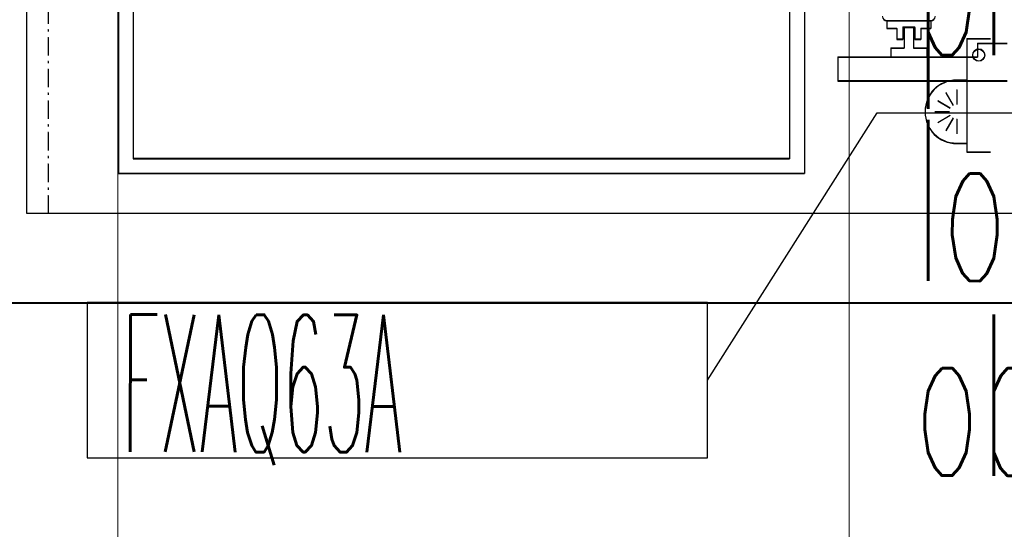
# Model space of a CAD drawing. Header units: millimetres. Extents: x -8642 to 28269, y -6609 to 3701.
# Tile 22 of 256: x -1389 to -1224, y -5141 to -5055. Entities that reach past the tile are written whole.
import ezdxf

# ---------------------------------------------------------------- set-up
doc = ezdxf.new("R2010")
doc.units = ezdxf.units.MM
doc.header["$LTSCALE"] = 1000
doc.header["$MEASUREMENT"] = 0
for name, pattern in [('rzut 1 pietra$0$ArchiTECH.PC 5. Line Type', [0.0053, 0.003, -0.001, 0.0003, -0.001]), ('rzut 1 pietra$0$ArchiTECH.PC Solid Line Type', [0]), ('SUFIT_1 PIETRO$0$ArchiTECH.PC 5. Line Type', [0.0053, 0.003, -0.001, 0.0003, -0.001]), ('SUFIT_1 PIETRO$0$ArchiTECH.PC Solid Line Type', [0])]:
    doc.linetypes.add(name, pattern=pattern)
doc.layers.get('0').update_dxf_attribs({"lineweight": 25})
for name, color, linetype, lineweight in [('_Etap_5_klimatyzator_w nowej_lokalizacji', 7, 'Continuous', 30), ('_Etap_5_opis', 7, 'Continuous', 30), ('IS_ARCH', 254, 'Continuous', 18)]:
    doc.layers.add(name, color=color, linetype=linetype, lineweight=lineweight)
doc.layers.add('SUFIT_1 PIETRO$0$INWENTARYZACJA', color=254, linetype='Continuous')
doc.styles.add('romans1', font='simplex.shx', dxfattribs={"width": 0.8})

# ---------------------------------------------------------------- blocks, each defined once
blk = doc.blocks.new('jw_FXAQ63A')
blk.add_lwpolyline([(0, 0), (104, 0), (104, 26), (0, 26)], close=True)
at = {"style": 'romans1', "width": 0.35}
blk.add_text('FXAQ63A', height=23, rotation=359.9189, dxfattribs=at).set_placement((5.86, 1))

msp = doc.modelspace()

# ---------------------------------------------------------------- linework, layer by layer
at = {"layer": '_Etap_5_opis'}
for p, q in [((-1273.46, -5115.64), (-1245.02, -5070.83)), ((-1245.02, -5070.83), (-1117.14, -5070.83))]:
    msp.add_line(p, q, dxfattribs=at)
at = {"layer": 'IS_ARCH', "linetype": 'rzut 1 pietra$0$ArchiTECH.PC Solid Line Type'}
for p, q in [((-1249.72, -5414.68), (-1249.72, -4522.47)), ((-1372.31, -5717.02), (-1372.31, -4739.84)), ((-1387.54, -5087.64), (-1387.54, -4827.93)), ((-1372.2, -4868.43), (-1372.22, -5080.93)), ((-1372.2, -4868.43), (-1372.22, -5080.93)), ((-1372.2, -4868.43), (-1372.22, -5080.93)), ((-1369.7, -4868.43), (-1369.72, -5078.43)), ((-1369.7, -4868.43), (-1369.72, -5078.43)), ((-1369.7, -4868.43), (-1369.72, -5078.43)), ((-1259.7, -4868.44), (-1259.72, -5078.44)), ((-1259.7, -4868.44), (-1259.72, -5078.44)), ((-1259.7, -4868.44), (-1259.72, -5078.44)), ((-1257.2, -4868.44), (-1257.22, -5080.94)), ((-1257.2, -4868.44), (-1257.22, -5080.94)), ((-1257.2, -4868.44), (-1257.22, -5080.94)), ((-1243.42, -5055.35), (-1243.42, -5056.64)), ((-1243.42, -5055.35), (-1236.02, -5055.35)), ((-1243.42, -5055.35), (-1243.42, -5056.64)), ((-1243.42, -5055.35), (-1236.02, -5055.35)), ((-1243.42, -5055.35), (-1236.02, -5055.35)), ((-1243.42, -5055.35), (-1243.42, -5056.64)), ((-1243.42, -5056.64), (-1241.72, -5056.64)), ((-1243.42, -5056.64), (-1241.72, -5056.64)), ((-1243.42, -5056.64), (-1241.72, -5056.64)), ((-1241.72, -5056.64), (-1241.72, -5058.45)), ((-1241.72, -5056.64), (-1241.72, -5058.45)), ((-1241.72, -5056.64), (-1241.72, -5058.45)), ((-1240.72, -5056.45), (-1240.72, -5058.45)), ((-1240.72, -5056.45), (-1238.72, -5056.45)), ((-1240.72, -5056.45), (-1240.72, -5058.45)), ((-1240.72, -5056.45), (-1238.72, -5056.45)), ((-1240.72, -5056.45), (-1238.72, -5056.45)), ((-1240.72, -5056.45), (-1240.72, -5058.45)), ((-1240.52, -5056.45), (-1238.92, -5056.45)), ((-1240.52, -5056.45), (-1240.52, -5059.95)), ((-1240.52, -5056.45), (-1238.92, -5056.45)), ((-1240.52, -5056.45), (-1240.52, -5059.95)), ((-1240.52, -5056.45), (-1240.52, -5059.95)), ((-1240.52, -5056.45), (-1238.92, -5056.45)), ((-1238.92, -5056.45), (-1238.92, -5059.95)), ((-1238.92, -5056.45), (-1238.92, -5059.95)), ((-1238.92, -5056.45), (-1238.92, -5059.95)), ((-1238.72, -5056.45), (-1238.72, -5058.45)), ((-1238.72, -5056.45), (-1238.72, -5058.45)), ((-1238.72, -5056.45), (-1238.72, -5058.45)), ((-1237.72, -5056.64), (-1237.72, -5058.45)), ((-1237.72, -5056.64), (-1236.02, -5056.64)), ((-1237.72, -5056.64), (-1237.72, -5058.45)), ((-1237.72, -5056.64), (-1236.02, -5056.64)), ((-1237.72, -5056.64), (-1236.02, -5056.64)), ((-1237.72, -5056.64), (-1237.72, -5058.45)), ((-1236.02, -5055.35), (-1236.02, -5056.64)), ((-1236.02, -5055.35), (-1236.02, -5056.64)), ((-1236.02, -5055.35), (-1236.02, -5056.64)), ((-1241.72, -5058.45), (-1240.72, -5058.45)), ((-1241.72, -5058.45), (-1240.72, -5058.45)), ((-1241.72, -5058.45), (-1240.72, -5058.45)), ((-1238.72, -5058.45), (-1237.72, -5058.45)), ((-1238.72, -5058.45), (-1237.72, -5058.45)), ((-1238.72, -5058.45), (-1237.72, -5058.45)), ((-1230, -5058.36), (-1230.01, -5077.36)), ((-1230, -5058.36), (-1230.01, -5077.36)), ((-1230, -5058.36), (-1230.01, -5077.36)), ((-1230, -5058.36), (-1226, -5058.36)), ((-1230, -5058.36), (-1226, -5058.36)), ((-1230, -5058.36), (-1226, -5058.36)), ((-1242.72, -5059.95), (-1240.52, -5059.95)), ((-1242.72, -5059.95), (-1242.72, -5061.45)), ((-1242.72, -5059.95), (-1240.52, -5059.95)), ((-1242.72, -5059.95), (-1242.72, -5061.45)), ((-1242.72, -5059.95), (-1242.72, -5061.45)), ((-1242.72, -5059.95), (-1240.52, -5059.95)), ((-1238.92, -5059.95), (-1236.72, -5059.95)), ((-1238.92, -5059.95), (-1236.72, -5059.95)), ((-1238.92, -5059.95), (-1236.72, -5059.95)), ((-1236.72, -5059.95), (-1236.72, -5061.45)), ((-1236.72, -5059.95), (-1236.72, -5061.45)), ((-1236.72, -5059.95), (-1236.72, -5061.45)), ((-1228.22, -5059.15), (-1228.22, -5061.45)), ((-1228.22, -5059.15), (-1223.22, -5059.15)), ((-1228.22, -5059.15), (-1228.22, -5061.45)), ((-1228.22, -5059.15), (-1223.22, -5059.15)), ((-1228.22, -5059.15), (-1223.22, -5059.15)), ((-1228.22, -5059.15), (-1228.22, -5061.45)), ((-1251.62, -5061.45), (-1228.22, -5061.45)), ((-1251.62, -5061.45), (-1251.62, -5065.45)), ((-1251.62, -5061.45), (-1228.22, -5061.45)), ((-1251.62, -5061.45), (-1251.62, -5065.45)), ((-1251.62, -5061.45), (-1251.62, -5065.45)), ((-1251.62, -5061.45), (-1228.22, -5061.45)), ((-1251.62, -5065.45), (-1223.22, -5065.45)), ((-1251.62, -5065.45), (-1223.22, -5065.45)), ((-1251.62, -5065.45), (-1223.22, -5065.45)), ((-1231.69, -5065.29), (-1230.01, -5065.29)), ((-1231.69, -5065.29), (-1230.01, -5065.29)), ((-1231.69, -5065.29), (-1230.01, -5065.29)), ((-1233.53, -5067.42), (-1232.31, -5069.54)), ((-1233.53, -5067.42), (-1232.31, -5069.54)), ((-1233.53, -5067.42), (-1232.31, -5069.54)), ((-1231.69, -5066.93), (-1231.69, -5069.38)), ((-1231.69, -5066.93), (-1231.69, -5069.38)), ((-1231.69, -5066.93), (-1231.69, -5069.38)), ((-1234.88, -5068.77), (-1232.76, -5069.99)), ((-1234.88, -5068.77), (-1232.76, -5069.99)), ((-1234.88, -5068.77), (-1232.76, -5069.99)), ((-1235.37, -5070.6), (-1232.92, -5070.6)), ((-1235.37, -5070.6), (-1232.92, -5070.6)), ((-1235.37, -5070.6), (-1232.92, -5070.6)), ((-1232.76, -5071.22), (-1234.88, -5072.44)), ((-1232.76, -5071.22), (-1234.88, -5072.44)), ((-1232.76, -5071.22), (-1234.88, -5072.44)), ((-1232.31, -5071.67), (-1233.53, -5073.79)), ((-1232.31, -5071.67), (-1233.53, -5073.79)), ((-1232.31, -5071.67), (-1233.53, -5073.79)), ((-1231.69, -5071.83), (-1231.69, -5074.28)), ((-1231.69, -5071.83), (-1231.69, -5074.28)), ((-1231.69, -5071.83), (-1231.69, -5074.28)), ((-1231.69, -5075.92), (-1230.01, -5075.92)), ((-1231.69, -5075.92), (-1230.01, -5075.92)), ((-1231.69, -5075.92), (-1230.01, -5075.92)), ((-1230.01, -5077.36), (-1226.01, -5077.36)), ((-1230.01, -5077.36), (-1226.01, -5077.36)), ((-1230.01, -5077.36), (-1226.01, -5077.36)), ((-1369.72, -5078.43), (-1259.72, -5078.44)), ((-1369.72, -5078.43), (-1259.72, -5078.44)), ((-1369.72, -5078.43), (-1259.72, -5078.44)), ((-1372.22, -5080.93), (-1257.22, -5080.94)), ((-1372.22, -5080.93), (-1257.22, -5080.94)), ((-1372.22, -5080.93), (-1257.22, -5080.94)), ((-1222.25, -5087.64), (-1387.54, -5087.64)), ((-1402.54, -5102.64), (-1387.54, -5102.64)), ((-1387.54, -5102.64), (-1207.25, -5102.64))]:
    msp.add_line(p, q, dxfattribs=at)
at = {"layer": 'IS_ARCH', "linetype": 'rzut 1 pietra$0$ArchiTECH.PC 5. Line Type'}
msp.add_line((-1383.99, -4973.35), (-1384, -5087.85), dxfattribs=at)
msp.add_line((-1383.99, -4973.35), (-1384, -5087.85), dxfattribs=at)
msp.add_line((-1383.99, -4973.35), (-1384, -5087.85), dxfattribs=at)
at = {"layer": 'IS_ARCH', "linetype": 'rzut 1 pietra$0$ArchiTECH.PC Solid Line Type'}
msp.add_circle((-1228, -5061.11), 1, dxfattribs=at)
for centre, radius, start, end in [((-1243.42, -5054.65), 0.7, 180, 270), ((-1236.02, -5054.65), 0.7, 270, 0), ((-1231.69, -5070.61), 5.31, 89.9953, 269.9953)]:
    msp.add_arc(centre, radius, start, end, dxfattribs=at)
at = {"layer": 'SUFIT_1 PIETRO$0$INWENTARYZACJA', "linetype": 'SUFIT_1 PIETRO$0$ArchiTECH.PC Solid Line Type'}
for p, q in [((-1387.54, -5087.73), (-1387.54, -4835.62)), ((-1372.2, -4868.52), (-1372.22, -5081.02)), ((-1372.2, -4868.52), (-1372.22, -5081.02)), ((-1372.2, -4868.52), (-1372.22, -5081.02)), ((-1369.7, -4868.52), (-1369.72, -5078.52)), ((-1369.7, -4868.52), (-1369.72, -5078.52)), ((-1369.7, -4868.52), (-1369.72, -5078.52)), ((-1259.7, -4868.53), (-1259.72, -5078.53)), ((-1259.7, -4868.53), (-1259.72, -5078.53)), ((-1259.7, -4868.53), (-1259.72, -5078.53)), ((-1257.2, -4868.53), (-1257.22, -5081.03)), ((-1257.2, -4868.53), (-1257.22, -5081.03)), ((-1257.2, -4868.53), (-1257.22, -5081.03)), ((-1243.42, -5055.43), (-1243.42, -5056.72)), ((-1243.42, -5055.43), (-1236.02, -5055.43)), ((-1243.42, -5055.43), (-1236.02, -5055.43)), ((-1243.42, -5055.43), (-1243.42, -5056.72)), ((-1243.42, -5055.43), (-1236.02, -5055.43)), ((-1243.42, -5055.43), (-1243.42, -5056.72)), ((-1243.42, -5056.72), (-1241.72, -5056.72)), ((-1243.42, -5056.72), (-1241.72, -5056.72)), ((-1243.42, -5056.72), (-1241.72, -5056.72)), ((-1241.72, -5056.72), (-1241.72, -5058.53)), ((-1241.72, -5056.72), (-1241.72, -5058.53)), ((-1241.72, -5056.72), (-1241.72, -5058.53)), ((-1240.72, -5056.53), (-1240.72, -5058.53)), ((-1240.72, -5056.53), (-1238.72, -5056.53)), ((-1240.72, -5056.53), (-1238.72, -5056.53)), ((-1240.72, -5056.53), (-1240.72, -5058.53)), ((-1240.72, -5056.53), (-1238.72, -5056.53)), ((-1240.72, -5056.53), (-1240.72, -5058.53)), ((-1240.52, -5056.53), (-1238.92, -5056.53)), ((-1240.52, -5056.53), (-1240.52, -5060.03)), ((-1240.52, -5056.53), (-1240.52, -5060.03)), ((-1240.52, -5056.53), (-1238.92, -5056.53)), ((-1240.52, -5056.53), (-1240.52, -5060.03)), ((-1240.52, -5056.53), (-1238.92, -5056.53)), ((-1238.92, -5056.53), (-1238.92, -5060.03)), ((-1238.92, -5056.53), (-1238.92, -5060.03)), ((-1238.92, -5056.53), (-1238.92, -5060.03)), ((-1238.72, -5056.53), (-1238.72, -5058.53)), ((-1238.72, -5056.53), (-1238.72, -5058.53)), ((-1238.72, -5056.53), (-1238.72, -5058.53)), ((-1237.72, -5056.72), (-1237.72, -5058.53)), ((-1237.72, -5056.72), (-1236.02, -5056.72)), ((-1237.72, -5056.72), (-1236.02, -5056.72)), ((-1237.72, -5056.72), (-1237.72, -5058.53)), ((-1237.72, -5056.72), (-1236.02, -5056.72)), ((-1237.72, -5056.72), (-1237.72, -5058.53)), ((-1236.02, -5055.43), (-1236.02, -5056.72)), ((-1236.02, -5055.43), (-1236.02, -5056.72)), ((-1236.02, -5055.43), (-1236.02, -5056.72)), ((-1241.72, -5058.53), (-1240.72, -5058.53)), ((-1241.72, -5058.53), (-1240.72, -5058.53)), ((-1241.72, -5058.53), (-1240.72, -5058.53)), ((-1238.72, -5058.53), (-1237.72, -5058.53)), ((-1238.72, -5058.53), (-1237.72, -5058.53)), ((-1238.72, -5058.53), (-1237.72, -5058.53)), ((-1230, -5058.44), (-1230.01, -5077.44)), ((-1230, -5058.44), (-1230.01, -5077.44)), ((-1230, -5058.44), (-1230.01, -5077.44)), ((-1230, -5058.44), (-1226, -5058.44)), ((-1230, -5058.44), (-1226, -5058.44)), ((-1230, -5058.44), (-1226, -5058.44)), ((-1242.72, -5060.03), (-1240.52, -5060.03)), ((-1242.72, -5060.03), (-1242.72, -5061.53)), ((-1242.72, -5060.03), (-1242.72, -5061.53)), ((-1242.72, -5060.03), (-1240.52, -5060.03)), ((-1242.72, -5060.03), (-1242.72, -5061.53)), ((-1242.72, -5060.03), (-1240.52, -5060.03)), ((-1238.92, -5060.03), (-1236.72, -5060.03)), ((-1238.92, -5060.03), (-1236.72, -5060.03)), ((-1238.92, -5060.03), (-1236.72, -5060.03)), ((-1236.72, -5060.03), (-1236.72, -5061.53)), ((-1236.72, -5060.03), (-1236.72, -5061.53)), ((-1236.72, -5060.03), (-1236.72, -5061.53)), ((-1228.22, -5059.23), (-1228.22, -5061.53)), ((-1228.22, -5059.23), (-1223.22, -5059.23)), ((-1228.22, -5059.23), (-1223.22, -5059.23)), ((-1228.22, -5059.23), (-1228.22, -5061.53)), ((-1228.22, -5059.23), (-1223.22, -5059.23)), ((-1228.22, -5059.23), (-1228.22, -5061.53)), ((-1251.62, -5061.53), (-1228.22, -5061.53)), ((-1251.62, -5061.53), (-1251.62, -5065.53)), ((-1251.62, -5061.53), (-1251.62, -5065.53)), ((-1251.62, -5061.53), (-1228.22, -5061.53)), ((-1251.62, -5061.53), (-1251.62, -5065.53)), ((-1251.62, -5061.53), (-1228.22, -5061.53)), ((-1251.62, -5065.53), (-1223.22, -5065.53)), ((-1251.62, -5065.53), (-1223.22, -5065.53)), ((-1251.62, -5065.53), (-1223.22, -5065.53)), ((-1231.69, -5065.38), (-1230.01, -5065.38)), ((-1231.69, -5065.38), (-1230.01, -5065.38)), ((-1231.69, -5065.38), (-1230.01, -5065.38)), ((-1233.53, -5067.5), (-1232.31, -5069.63)), ((-1233.53, -5067.5), (-1232.31, -5069.63)), ((-1233.53, -5067.5), (-1232.31, -5069.63)), ((-1231.69, -5067.01), (-1231.69, -5069.46)), ((-1231.69, -5067.01), (-1231.69, -5069.46)), ((-1231.69, -5067.01), (-1231.69, -5069.46)), ((-1234.88, -5068.85), (-1232.76, -5070.08)), ((-1234.88, -5068.85), (-1232.76, -5070.08)), ((-1234.88, -5068.85), (-1232.76, -5070.08)), ((-1235.37, -5070.69), (-1232.92, -5070.69)), ((-1235.37, -5070.69), (-1232.92, -5070.69)), ((-1235.37, -5070.69), (-1232.92, -5070.69)), ((-1232.76, -5071.3), (-1234.88, -5072.53)), ((-1232.76, -5071.3), (-1234.88, -5072.53)), ((-1232.76, -5071.3), (-1234.88, -5072.53)), ((-1232.31, -5071.75), (-1233.53, -5073.87)), ((-1232.31, -5071.75), (-1233.53, -5073.87)), ((-1232.31, -5071.75), (-1233.53, -5073.87)), ((-1231.69, -5071.92), (-1231.69, -5074.37)), ((-1231.69, -5071.92), (-1231.69, -5074.37)), ((-1231.69, -5071.92), (-1231.69, -5074.37)), ((-1231.69, -5076), (-1230.01, -5076)), ((-1231.69, -5076), (-1230.01, -5076)), ((-1231.69, -5076), (-1230.01, -5076)), ((-1230.01, -5077.44), (-1226.01, -5077.44)), ((-1230.01, -5077.44), (-1226.01, -5077.44)), ((-1230.01, -5077.44), (-1226.01, -5077.44)), ((-1369.72, -5078.52), (-1259.72, -5078.53)), ((-1369.72, -5078.52), (-1259.72, -5078.53)), ((-1369.72, -5078.52), (-1259.72, -5078.53)), ((-1372.22, -5081.02), (-1257.22, -5081.03)), ((-1372.22, -5081.02), (-1257.22, -5081.03)), ((-1372.22, -5081.02), (-1257.22, -5081.03)), ((-1222.25, -5087.73), (-1387.54, -5087.73)), ((-1402.54, -5102.73), (-1207.25, -5102.73))]:
    msp.add_line(p, q, dxfattribs=at)
at = {"layer": 'SUFIT_1 PIETRO$0$INWENTARYZACJA', "linetype": 'SUFIT_1 PIETRO$0$ArchiTECH.PC 5. Line Type'}
msp.add_line((-1383.99, -4973.43), (-1384, -5087.93), dxfattribs=at)
msp.add_line((-1383.99, -4973.43), (-1384, -5087.93), dxfattribs=at)
msp.add_line((-1383.99, -4973.43), (-1384, -5087.93), dxfattribs=at)
at = {"layer": 'SUFIT_1 PIETRO$0$INWENTARYZACJA', "linetype": 'SUFIT_1 PIETRO$0$ArchiTECH.PC Solid Line Type'}
msp.add_circle((-1228, -5061.19), 1, dxfattribs=at)
for centre, radius, start, end in [((-1243.42, -5054.73), 0.7, 180, 270), ((-1236.02, -5054.73), 0.7, 270, 0), ((-1231.69, -5070.69), 5.31, 89.9953, 269.9953)]:
    msp.add_arc(centre, radius, start, end, dxfattribs=at)

# ---------------------------------------------------------------- block references
at = {"layer": '_Etap_5_klimatyzator_w nowej_lokalizacji'}
msp.add_blockref('jw_FXAQ63A', (-1377.46, -5128.64), dxfattribs=at)

# ---------------------------------------------------------------- texts
at = {"layer": '_Etap_5_opis', "style": 'romans1', "width": 0.5}
for s, p in [('proj.JW w nowej', (-1238.8, -5061.17)), ('lokalizacji', (-1238.8, -5099)), ('obw.R1/2.F2.6', (-1238.8, -5131.61))]:
    msp.add_text(s, height=27, rotation=359.9189, dxfattribs=at).set_placement(p)

doc.saveas('drawing.dxf')
